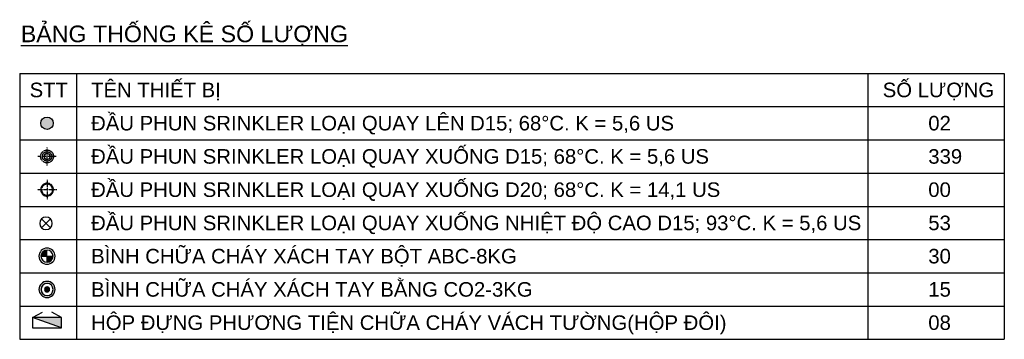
# Model space of a CAD drawing. Header units: millimetres. Extents: x -28974 to 809679, y 113632 to 171595.
# Tile 3 of 7: x 31685 to 50655, y 113632 to 119785. Entities that reach past the tile are written whole.
import ezdxf

# ---------------------------------------------------------------- set-up
doc = ezdxf.new("R2010")
doc.units = ezdxf.units.MM
doc.header["$MEASUREMENT"] = 0
doc.linetypes.add('DAU PHUN TANG PODIUM$0$PHANTOM', pattern=[2.5, 1.25, -0.25, 0.25, -0.25, 0.25, -0.25])
for name, color, linetype in [('FIRE', 8, 'Continuous'), ('lhp equipment', 60, 'Continuous'), ('lhp-fire equipment', 11, 'Continuous'), ('lhp-fire-equipment', 2, 'Continuous'), ('lhp-text', 142, 'Continuous'), ('sprinkler quay len', 2, 'Continuous'), ('sprinkller quay xuong', 2, 'Continuous'), ('TEXT', 142, 'Continuous')]:
    doc.layers.add(name, color=color, linetype=linetype)
doc.layers.add('Fire Equipment', color=60, linetype='Continuous', lineweight=25)
doc.layers.add('Sprinkler head 21-04', color=60, linetype='Continuous', lineweight=20)
doc.styles.add('LHP', font='arial.ttf')

# ---------------------------------------------------------------- blocks, each defined once
blk = doc.blocks.new('SPR quay lên D15')
at = {"layer": 'lhp-fire-equipment'}
blk.add_hatch(color=256, dxfattribs=at).paths.add_polyline_path([(514511, 391902, 1), (514211, 391902, 1)])
blk.add_circle((514361, 391902), 150, dxfattribs=at)
blk = doc.blocks.new('SPR quay xuống D20')
at = {"layer": 'Sprinkler head 21-04', "linetype": 'DAU PHUN TANG PODIUM$0$PHANTOM', "lineweight": -3, "extrusion": (1.16865e-06, 1.93957e-11, 1)}
for p, q in [((179617, 245397, 0), (179617, 246449, 0)), ((180143, 245923, 0), (179090, 245923, 0))]:
    blk.add_line(p, q, dxfattribs=at)
at = {"layer": 'Sprinkler head 21-04', "linetype": 'DAU PHUN TANG PODIUM$0$PHANTOM', "lineweight": -3}
for radius in [350, 300]:
    blk.add_circle((179617, 245923), radius, dxfattribs=at)
blk = doc.blocks.new('sp1')
at = {"layer": 'Sprinkler head 21-04', "linetype": 'DAU PHUN TANG PODIUM$0$PHANTOM', "lineweight": -3, "extrusion": (1.16865e-06, 1.93957e-11, 1)}
for p, q in [((0, -219, 0), (0, 219, 0)), ((219, 0, 0), (-219, 0, 0))]:
    blk.add_line(p, q, dxfattribs=at)
at = {"layer": 'Sprinkler head 21-04', "color": 7, "extrusion": (4.6e-15, -0.004353, 0.999991), "elevation": 0}
for points in [[(-68, 2), (-77, 2)], [(-66, 17), (-75, 19)], [(-61, 31), (-69, 35)], [(-52, 44), (-59, 50)], [(-41, 54), (-47, 62)], [(-28, 62), (-32, 71)], [(-13, 67), (-15, 76)], [(2, 68), (2, 77)], [(17, 66), (19, 75)], [(31, 61), (35, 69)], [(44, 52), (50, 59)], [(54, 41), (62, 47)], [(62, 28), (71, 32)], [(67, 13), (76, 15)], [(-67, -13), (-76, -15)], [(-62, -28), (-71, -32)], [(-54, -41), (-62, -47)], [(-44, -52), (-50, -59)], [(-31, -61), (-35, -69)], [(-17, -66), (-19, -75)], [(-2, -68), (-2, -77)], [(13, -67), (15, -76)], [(28, -62), (32, -71)], [(41, -54), (47, -62)], [(52, -44), (59, -50)], [(61, -31), (69, -35)], [(66, -17), (75, -19)], [(68, -2), (77, -2)]]:
    blk.add_lwpolyline(points, dxfattribs=at)
at = {"layer": 'Sprinkler head 21-04', "linetype": 'DAU PHUN TANG PODIUM$0$PHANTOM', "lineweight": -3, "extrusion": (4.6e-15, -0.004353, 0.999991)}
for radius in [155, 113]:
    blk.add_circle((0, 0), radius, dxfattribs=at)
at = {"layer": 'Sprinkler head 21-04', "extrusion": (4.6e-15, -0.004353, 0.999991)}
blk.add_circle((0, 0), 77.5, dxfattribs=at)
at = {"layer": 'Sprinkler head 21-04', "color": 8, "extrusion": (4.6e-15, -0.004353, 0.999991)}
blk.add_circle((0, 0), 68.2, dxfattribs=at)
blk = doc.blocks.new('CO2-3kg')
at = {"layer": 'Fire Equipment', "ltscale": 10000}
h = blk.add_hatch(color=256, dxfattribs=at)
h.dxf.hatch_style = 1
h.paths.add_polyline_path([(2094025, 1306492, 1), (2094425, 1306492, 1)])
h.paths.add_polyline_path([(2094375, 1306492, -1), (2094075, 1306492, -1)], flags=16)
h.paths.add_polyline_path([(2094287, 1306492, -1), (2094164, 1306492, -1)], flags=0)
h = blk.add_hatch(color=256, dxfattribs=at)
h.dxf.hatch_style = 1
h.paths.add_polyline_path([(2094164, 1306492, 1), (2094287, 1306492, 1)])
for radius in [200, 150, 61.8]:
    blk.add_circle((2094225, 1306492), radius, dxfattribs=at)
blk = doc.blocks.new('ABC-4kg')
at = {"layer": 'Fire Equipment', "ltscale": 10000}
h = blk.add_hatch(color=256, dxfattribs=at)
h.dxf.hatch_style = 1
h.paths.add_polyline_path([(2094736, 1306642, 0.414214), (2094586, 1306492), (2094736, 1306492)])
h.paths.add_polyline_path([(2094886, 1306492), (2094736, 1306492), (2094736, 1306342, 0.414214)])
for p, q in [((2094736, 1306642), (2094736, 1306342)), ((2094886, 1306492), (2094586, 1306492))]:
    blk.add_line(p, q, dxfattribs=at)
for radius in [200, 150]:
    blk.add_circle((2094736, 1306492), radius, dxfattribs=at)
blk = doc.blocks.new('sp quay xuong t cao')
at = {"layer": 'sprinkller quay xuong'}
for p, q in [((-106, 106), (106, -106)), ((-106, -106), (106, 106))]:
    blk.add_line(p, q, dxfattribs=at)
blk.add_circle((0, 0), 150, dxfattribs=at)

msp = doc.modelspace()

# ---------------------------------------------------------------- hatches: boundary and pattern name
at = {"layer": 'lhp-fire equipment'}
h = msp.add_hatch(color=256, dxfattribs=at)
h.dxf.hatch_style = 1
h.paths.add_polyline_path([(32492, 114052), (32492, 113852), (31932, 114052)])

# ---------------------------------------------------------------- linework, layer by layer
at = {"layer": 'lhp equipment', "color": 33}
for p, q in [((31685, 118752), (50655, 118752)), ((31685, 118752), (31685, 113632)), ((32777, 118752), (32777, 113632)), ((48027, 118752), (48027, 113632)), ((50655, 118752), (50655, 113632)), ((31685, 118112), (50655, 118112)), ((31685, 117472), (50655, 117472)), ((31685, 116832), (50655, 116832)), ((31685, 116192), (50655, 116192)), ((31685, 115552), (50655, 115552)), ((31685, 114912), (50655, 114912)), ((31685, 114272), (50655, 114272)), ((31685, 113632), (50655, 113632))]:
    msp.add_line(p, q, dxfattribs=at)
at = {"layer": 'lhp-fire equipment'}
for p, q in [((31932, 114052), (32122, 114152)), ((32492, 113852), (31932, 114052)), ((32492, 114052), (32302, 114152))]:
    msp.add_line(p, q, dxfattribs=at)
msp.add_lwpolyline([(31932, 113852), (32492, 113852), (32492, 114052), (31932, 114052)], close=True, dxfattribs=at)

# ---------------------------------------------------------------- block references
at = {"layer": 'FIRE', "xscale": 0.8, "yscale": 0.8, "zscale": 0.8}
msp.add_blockref('SPR quay lên D15', (-379277, -195730), dxfattribs=at)
at = {"layer": 'FIRE', "color": 6, "xscale": -0.3542823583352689, "yscale": 0.3542823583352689, "zscale": 0.3542823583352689, "rotation": 180}
msp.add_blockref('SPR quay xuống D20', (-31423, 203639), dxfattribs=at)
at = {"layer": 'Fire Equipment', "xscale": -0.7776000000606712, "yscale": 0.7776000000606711, "zscale": 0.7776000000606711, "rotation": 90.4863095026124}
for name, p in [('ABC-4kg', (1034278, 1752663)), ('CO2-3kg', (1034282, 1751626))]:
    msp.add_blockref(name, p, dxfattribs=at)
at = {"layer": 'sprinkler quay len', "xscale": -0.8, "yscale": 0.8, "zscale": 0.8}
msp.add_blockref('sp quay xuong t cao', (32191, 115864), dxfattribs=at)
at = {"layer": 'TEXT', "xscale": 0.8, "yscale": 0.8, "zscale": 0.8, "rotation": 359.9785045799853}
msp.add_blockref('sp1', (32212, 117152), dxfattribs=at)

# ---------------------------------------------------------------- texts
at = {"layer": 'lhp-text', "style": 'LHP'}
for s, height, p in [('%%UBẢNG THỐNG KÊ SỐ LƯỢNG', 320, (31706, 119352, 0)), ('STT', 280, (31876, 118293, 0)), ('TÊN THIẾT BỊ', 280, (33061, 118293, 0)), ('SỐ LƯỢNG', 280, (48312, 118293, 0)), ('ĐẦU PHUN SRINKLER LOẠI QUAY LÊN D15; 68°C. K = 5,6 US', 280, (33061, 117653, 0)), ('02', 280, (49190, 117653, 0)), ('ĐẦU PHUN SRINKLER LOẠI QUAY XUỐNG D15; 68°C. K = 5,6 US', 280, (33061, 117013, 0)), ('339', 280, (49190, 117013, 0)), ('ĐẦU PHUN SRINKLER LOẠI QUAY XUỐNG D20; 68°C. K = 14,1 US', 280, (33061, 116373, 0)), ('00', 280, (49190, 116373, 0)), ('ĐẦU PHUN SRINKLER LOẠI QUAY XUỐNG NHIỆT ĐỘ CAO D15; 93°C. K = 5,6 US', 280, (33061, 115733, 0)), ('53', 280, (49190, 115733, 0)), ('BÌNH CHỮA CHÁY XÁCH TAY BỘT ABC-8KG', 280, (33061, 115093, 0)), ('30', 280, (49190, 115093, 0)), ('BÌNH CHỮA CHÁY XÁCH TAY BẰNG CO2-3KG', 280, (33061, 114453, 0)), ('15', 280, (49190, 114453, 0)), ('HỘP ĐỰNG PHƯƠNG TIỆN CHỮA CHÁY VÁCH TƯỜNG(HỘP ĐÔI)', 280, (33061, 113813, 0)), ('08', 280, (49190, 113813, 0))]:
    msp.add_text(s, height=height, dxfattribs=at).set_placement(p)

doc.saveas('drawing.dxf')
